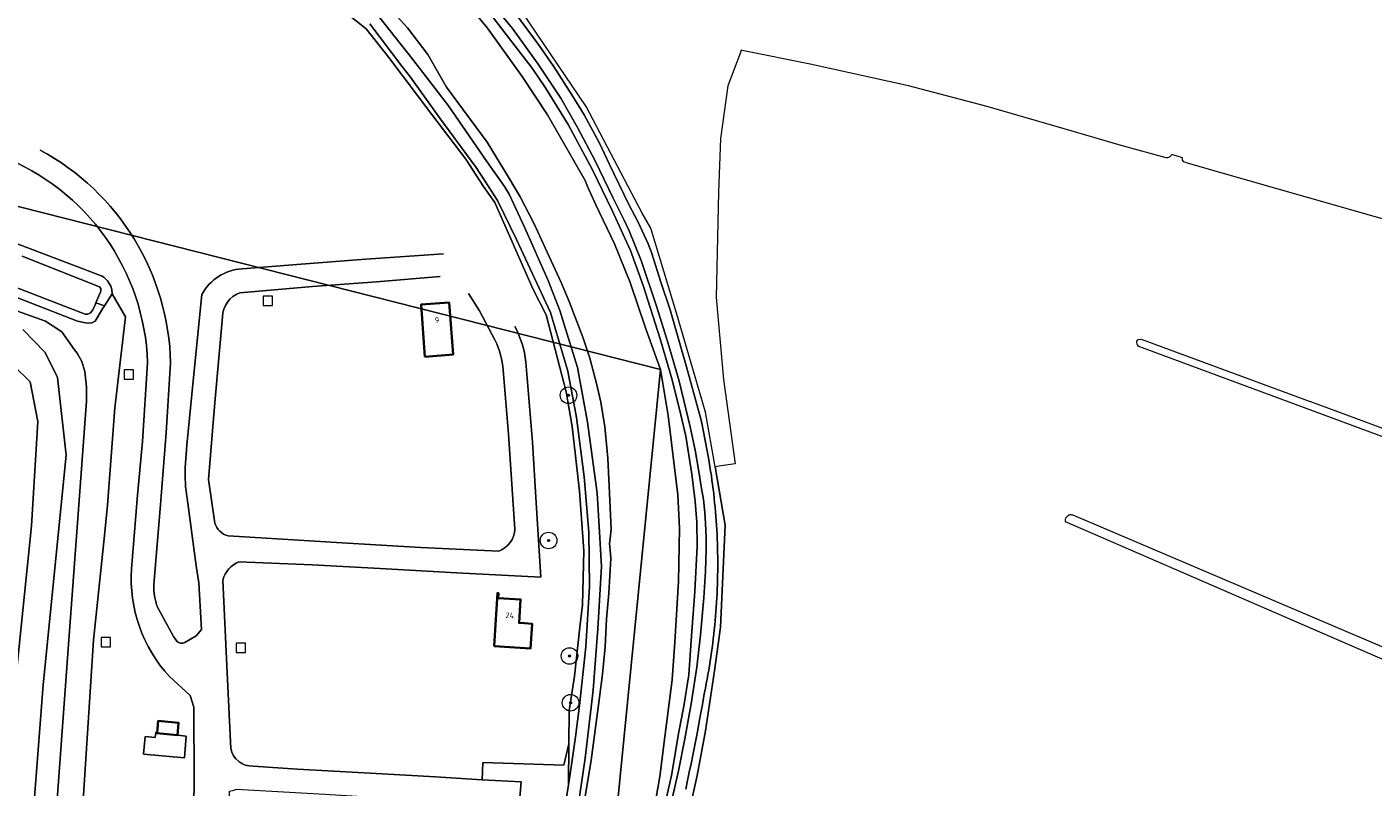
# Model space of a CAD drawing. Extents: x 154222 to 160093, y 456746 to 462495.
# Tile 252 of 254: x 159104 to 159429, y 461105 to 461288. Entities that reach past the tile are written whole.
import ezdxf
from ezdxf.enums import TextEntityAlignment as Align

# ---------------------------------------------------------------- set-up
doc = ezdxf.new("R2010")
doc.units = 0
doc.header["$LTSCALE"] = 0.75
doc.layers.get('0').update_dxf_attribs({"linetype": 'CONTINUOUS'})
doc.layers.get('DEFPOINTS').update_dxf_attribs({"linetype": 'CONTINUOUS'})
for name, color, linetype, lineweight in [('B-XX-GR-BEPLANTING_CULTUUR_BOSPLANTSOEN-GV', 252, 'CONTINUOUS', 18), ('B-XX-GR-BOOM-S', 252, 'CONTINUOUS', 25), ('B-XX-GR-GRAS-GV', 252, 'CONTINUOUS', 13), ('B-XX-IE-TERREINAFSCHEIDING_KUNSTMATIG_HEKWERK-G', 252, 'IE-TERREINAFSCHEIDING-KUNSTMATIG', 18), ('B-XX-OG-BEBOUWING-GV', 6, 'CONTINUOUS', 35), ('B-XX-OG-BEBOUWING-T18', 1, 'CONTINUOUS', 18), ('B-XX-OG-TERREIN_CULTUURSCHEIDING-GV', 252, 'CONTINUOUS', 18), ('B-XX-OG-WATER_SLOOT-GV', 252, 'CONTINUOUS', 18), ('B-XX-RI-GWA_RIOOLPUT-S', 252, 'CONTINUOUS', 25), ('B-XX-VH-ONVERHARD-GV', 252, 'CONTINUOUS', 18), ('B-XX-VH-VERHARDING_ASFALT-GV', 252, 'CONTINUOUS', 18), ('B-XX-VH-VERHARDING_BETONSTRAATSTEEN-GV', 252, 'CONTINUOUS', 18)]:
    doc.layers.add(name, color=color, linetype=linetype, lineweight=lineweight)
doc.styles.add('NLCS-ISO-M-T18', font='NLCS-ISO.ttf', dxfattribs={"height": 1.8})
doc.linetypes.add('IE-TERREINAFSCHEIDING-KUNSTMATIG', pattern='A,4,[82,NLCS.SHX,S=0.75,R=90,X=0,Y=0],4,-2', length=10)

# ---------------------------------------------------------------- blocks, each defined once
blk = doc.blocks.new('SRI-PUT_INSPECTIEPUT_RIOOLPUT-SO')
at = {"color": 0, "linetype": 'ByBlock', "lineweight": 18}
blk.add_lwpolyline([(-1.125, -1.125), (1.125, -1.125), (1.125, 1.125), (-1.125, 1.125)], close=True, dxfattribs=at)
blk = doc.blocks.new('SGR-BOOM_01-SO')
at = {"linetype": 'ByBlock', "lineweight": 18}
h = blk.add_hatch(color=0, dxfattribs=at)
h.dxf.hatch_style = 1
edge = h.paths.add_edge_path()
edge.add_arc((0, 0), 0.25, 0, 360)
at = {"color": 0, "linetype": 'ByBlock', "lineweight": 18}
for radius in [2, 0.25]:
    blk.add_circle((0, 0), radius, dxfattribs=at)

msp = doc.modelspace()

# ---------------------------------------------------------------- linework, layer by layer
at = {"layer": 'B-XX-GR-BEPLANTING_CULTUUR_BOSPLANTSOEN-GV'}
for points in [[(159085.997, 460912.437), (159086.795, 460938.936), (159088.881, 460953.949), (159093.19, 460968.083), (159094.021, 461000), (159094.967, 461036.293), (159098.32, 461097.672), (159105.509, 461168.318), (159106.996, 461193.392), (159105.167, 461202.959), (159101.217, 461206.793), (159085.216, 461213.418), (159028.24, 461233.668), (159000, 461245.034), (158935.305, 461270.877), (158895.341, 461285.451), (158857.13, 461300.329), (158851.808, 461303.343), (158848.481, 461306.119), (158837.887, 461320.488), (158826.386, 461335.159), (158776.904, 461390.27), (158782.9, 461399.167)], [(159175.198, 461296.783), (159186.076, 461287.968), (159191.585, 461281.108), (159201.903, 461267.383), (159210.096, 461256.593), (159214.371, 461250), (159217.05, 461246.193), (159226.344, 461225.242), (159229.41, 461219.07), (159234.23, 461200.55), (159235.69, 461192.21), (159237.45, 461176.6), (159238.54, 461162.24), (159238.15, 461149.28), (159237.558, 461143.848), (159236.27, 461132.04), (159234.997, 461123.776), (159234.91, 461115.756), (159234.802, 461105.861), (159235.47, 461110.15), (159236.462, 461117.455), (159237.49, 461125.03), (159239, 461139.15), (159239.91, 461153.66), (159239.71, 461166.72), (159238.6, 461180.07), (159236.76, 461194.4), (159234.63, 461205.54), (159230.45, 461219.66), (159222.327, 461237.253), (159217.694, 461246.652), (159215.554, 461250), (159212.564, 461254.562), (159203.862, 461266.499), (159196.777, 461276.348), (159194.704, 461279.032), (159186.967, 461289.177)], [(159186.967, 461289.177), (159194.704, 461279.032), (159196.777, 461276.348), (159203.862, 461266.499), (159212.564, 461254.562), (159215.554, 461250), (159217.694, 461246.652), (159222.327, 461237.253), (159230.45, 461219.66), (159234.63, 461205.54), (159236.76, 461194.4), (159238.6, 461180.07), (159239.71, 461166.72), (159239.91, 461153.66), (159239, 461139.15), (159237.49, 461125.03), (159236.462, 461117.455), (159235.47, 461110.15), (159234.802, 461105.861), (159233.07, 461094.73)], [(159237.107, 461100.864), (159238.852, 461112.354), (159240.729, 461128.704), (159241.878, 461143.491), (159242.774, 461158.475), (159242.24, 461168.131), (159241.731, 461176.136), (159239.395, 461193.227), (159237.012, 461206.413), (159232.721, 461220.123), (159229.919, 461227.344), (159224.238, 461240.234), (159220.526, 461248.193), (159219.401, 461250), (159215.154, 461256.035), (159205.939, 461269.469), (159197.293, 461280.606), (159188.8, 461291.394)], [(159117.901, 461100.897), (159120.464, 461140.771), (159123.082, 461165.97), (159123.839, 461173.259), (159125.595, 461196.695), (159128.11, 461218.653), (159124.966, 461224.131), (159123.08, 461221.248), (159122.634, 461220.566), (159120.837, 461217.59), (159119.843, 461217.103), (159118.519, 461217.143), (159116.577, 461217.548), (159099.081, 461224.372)], [(159095.557, 461222.318), (159108.858, 461217.621), (159112.789, 461215.028), (159115.876, 461210.681), (159116.489, 461209.907), (159117.647, 461207.907), (159118.349, 461205.43), (159118.733, 461201.703), (159118.753, 461198.295), (159114.416, 461139.723), (159109.963, 461079.22)], [(159109.963, 461079.22), (159114.416, 461139.723), (159118.753, 461198.295), (159118.733, 461201.703), (159118.349, 461205.43), (159117.647, 461207.907), (159116.489, 461209.907), (159115.876, 461210.681), (159112.789, 461215.028), (159108.858, 461217.621), (159095.557, 461222.318)], [(159103.096, 461062.088), (159108.312, 461129.97), (159113.819, 461185.315), (159111.73, 461204.033), (159108.794, 461210.039), (159103.402, 461215.606)], [(159103.402, 461215.606), (159108.794, 461210.039), (159111.73, 461204.033), (159113.819, 461185.315), (159108.312, 461129.97), (159103.096, 461062.088)], [(159101.217, 461206.793), (159105.167, 461202.959), (159106.996, 461193.392), (159105.509, 461168.318), (159098.32, 461097.672)], [(159233.07, 461094.73), (159234.802, 461105.861), (159234.91, 461115.756), (159233.654, 461110.599), (159214.178, 461111.307), (159214.058, 461107.138), (159223.438, 461106.597), (159222.909, 461100.965)]]:
    msp.add_lwpolyline(points, dxfattribs=at)
at = {"layer": 'B-XX-GR-GRAS-GV'}
for points in [[(159444.902, 461238.22), (159396.748, 461251.978), (159383.88, 461255.679), (159382.957, 461255.944), (159382.683, 461256.328), (159382.649, 461256.498), (159382.626, 461256.901), (159382.651, 461256.953), (159380.1, 461257.692), (159380.032, 461257.585), (159379.799, 461257.319), (159379.59, 461257.142), (159379.29, 461257.02), (159379.047, 461256.955), (159378.704, 461256.926), (159367.88, 461259.912), (159354.177, 461263.876), (159335.269, 461269.382), (159316.667, 461274.271), (159293.006, 461279.463), (159277.049, 461282.737), (159276.41, 461282.868), (159276.211, 461282.335), (159273.192, 461274.247), (159271.428, 461261.547), (159270.899, 461248.671), (159270.409, 461223.271), (159272.133, 461203.515), (159274.956, 461183.231), (159271.608, 461182.716), (159270.125, 461182.489), (159272.562, 461168.453), (159271.397, 461143.902), (159269.997, 461133.35), (159267.813, 461118.904), (159265.797, 461108.154), (159260.975, 461086.475)], [(159478.583, 461172.037), (159372.174, 461211.467), (159371.824, 461211.904), (159371.71, 461212.134), (159371.63, 461212.477), (159371.667, 461212.702), (159371.678, 461212.773), (159371.911, 461213.054), (159372.073, 461213.134), (159372.675, 461213.28), (159413.382, 461198.237), (159413.474, 461198.203), (159478.485, 461174.179)], [(159449.604, 461127.997), (159354.487, 461169.216), (159354.479, 461169.252), (159354.461, 461169.359), (159354.452, 461169.468), (159354.451, 461169.577), (159354.458, 461169.685), (159354.472, 461169.793), (159354.495, 461169.9), (159354.525, 461170.004), (159354.563, 461170.106), (159354.609, 461170.205), (159354.661, 461170.301), (159354.721, 461170.392), (159354.786, 461170.479), (159354.859, 461170.56), (159354.936, 461170.637), (159355.02, 461170.707), (159355.108, 461170.771), (159355.201, 461170.828), (159355.297, 461170.878), (159355.397, 461170.921), (159355.5, 461170.957), (159355.605, 461170.985), (159355.712, 461171.005), (159355.821, 461171.017), (159355.929, 461171.022), (159356.038, 461171.018), (159356.056, 461171.016), (159357.527, 461170.389), (159457.245, 461127.906)]]:
    msp.add_lwpolyline(points, dxfattribs=at)
at = {"layer": 'B-XX-IE-TERREINAFSCHEIDING_KUNSTMATIG_HEKWERK-G'}
for points in [[(159119.82, 461079.72), (159118.17, 461079.8), (159117.488, 461079.823), (159117.882, 461099.897), (159117.901, 461100.897), (159120.464, 461140.771), (159123.082, 461165.97), (159123.839, 461173.259), (159125.595, 461196.695), (159128.11, 461218.653)], [(159140.69, 461117.872), (159142.774, 461117.638), (159142.334, 461112.394), (159132.446, 461113.26), (159132.797, 461116.683), (159132.887, 461117.558), (159135.294, 461117.311), (159135.422, 461118.555)]]:
    msp.add_lwpolyline(points, dxfattribs=at)
at = {"layer": 'B-XX-OG-BEBOUWING-GV'}
for points in [[(159200.253, 461209.023), (159207.029, 461209.537), (159206.077, 461222.072), (159199.325, 461221.573)], [(159216.916, 461139.294), (159225.674, 461138.77), (159226.03, 461144.719), (159224.226, 461144.827), (159222.926, 461144.905), (159223.264, 461150.555), (159217.864, 461150.879), (159217.935, 461152.076), (159217.682, 461152.092), (159216.997, 461140.64)], [(159135.738, 461118.522), (159135.721, 461118.318), (159140.69, 461117.872), (159140.942, 461120.85), (159135.973, 461121.295)]]:
    msp.add_lwpolyline(points, close=True, dxfattribs=at)
at = {"layer": 'B-XX-OG-TERREIN_CULTUURSCHEIDING-GV'}
for points in [[(159206.147, 461299.297), (159215.343, 461288.165), (159223.693, 461276.525), (159229.723, 461267.268), (159238.856, 461251.481), (159239.429, 461250), (159241.43, 461245.581), (159245.861, 461236.178), (159249.692, 461226.918), (159253.448, 461215.755), (159256.935, 461205.939), (159258.839, 461194.9), (159261.152, 461175.754), (159261.564, 461167.649), (159261.289, 461154.876), (159260.387, 461140.293), (159259.812, 461131.222), (159258.089, 461118.08), (159256.778, 461107.897), (159255.015, 461097.808)], [(159212.976, 461295.652), (159219.797, 461286.604), (159226.031, 461278.506), (159229.313, 461273.771), (159234.718, 461264.98), (159240.557, 461254.049), (159245.298, 461244.204), (159249.707, 461234.584), (159252.835, 461226.187), (159256.88, 461213.328), (159259.767, 461203.439), (159261.871, 461195.027), (159263.058, 461189.872), (159264.483, 461180.722), (159265.292, 461174.135), (159265.68, 461169.191), (159265.812, 461163.403), (159265.201, 461152.507), (159264.393, 461140.676), (159263.799, 461132.372), (159262.588, 461124.837), (159261.423, 461118.643), (159259.637, 461108.109), (159256.794, 461095.813)], [(159256.794, 461095.813), (159259.637, 461108.109), (159261.423, 461118.643), (159262.588, 461124.837), (159263.799, 461132.372), (159264.393, 461140.676), (159265.201, 461152.507), (159265.812, 461163.403), (159265.68, 461169.191), (159265.292, 461174.135), (159264.483, 461180.722), (159263.058, 461189.872), (159261.871, 461195.027), (159259.767, 461203.439), (159256.88, 461213.328), (159252.835, 461226.187), (159249.707, 461234.584), (159245.298, 461244.204), (159240.557, 461254.049), (159234.718, 461264.98), (159229.313, 461273.771), (159226.031, 461278.506), (159219.797, 461286.604), (159212.976, 461295.652)], [(159259.649, 461101.85), (159261.339, 461109.266), (159262.81, 461116.995), (159264.376, 461125.41), (159265.725, 461134.256), (159266.578, 461141.995), (159267.416, 461150.903), (159267.792, 461157.373), (159267.992, 461162.582), (159267.991, 461165.447), (159267.832, 461168.873), (159267.675, 461171.483), (159267.311, 461174.661), (159266.878, 461177.275), (159266.217, 461181.362), (159265.279, 461186.543), (159264.113, 461192.131), (159262.601, 461198.497), (159261.44, 461203.132), (159259.497, 461210.067), (159258.502, 461213.248), (159256.014, 461221.18), (159252.35, 461232.199), (159249.395, 461239.33), (159248.198, 461241.931), (159245.555, 461247.227), (159241.21, 461256.171), (159236.999, 461264.209), (159232.957, 461271.287), (159227.521, 461279.508), (159221.344, 461288.087), (159214.971, 461295.896)], [(159176.374, 460926.722), (159185.172, 460939.217), (159201.465, 460960.886), (159206.673, 460967.94), (159209.205, 460971.456), (159227.359, 461000), (159228.814, 461003.503), (159241.886, 461029.729), (159253.2, 461058.302), (159253.35, 461058.68), (159260.975, 461086.475), (159265.797, 461108.154), (159267.813, 461118.904), (159269.997, 461133.35), (159271.397, 461143.902), (159272.562, 461168.453), (159270.125, 461182.489), (159267.835, 461195.676), (159260.906, 461219.263), (159254.617, 461239.955), (159252.525, 461243.62), (159239.087, 461269.32), (159223.768, 461291.94)], [(159222.036, 461291.732), (159227.722, 461283.991), (159231.206, 461279.038), (159235.614, 461272.068), (159238.567, 461267.246), (159242.244, 461260.47), (159243.492, 461257.884), (159244.691, 461255.285), (159249.289, 461245.84), (159251.626, 461241.422), (159253.988, 461236.205), (159254.83, 461234.157), (159257.159, 461226.777), (159259.271, 461220.348), (159261.242, 461213.538), (159263.217, 461206.581), (159265.231, 461199.309), (159266.814, 461193.395), (159268.526, 461184.663), (159268.704, 461183.62), (159268.88, 461182.54), (159269.049, 461181.459), (159269.21, 461180.377), (159269.362, 461179.293), (159269.507, 461178.208), (159269.644, 461177.123), (159269.773, 461176.036), (159269.894, 461174.948), (159270.007, 461173.86), (159270.112, 461172.771), (159270.209, 461171.681), (159270.298, 461170.59), (159270.379, 461169.499), (159270.452, 461168.407), (159270.517, 461167.314), (159270.575, 461166.222), (159270.624, 461165.128), (159270.665, 461164.035), (159270.698, 461162.941), (159270.723, 461161.847), (159270.74, 461160.753), (159270.75, 461159.659), (159270.751, 461158.564), (159270.744, 461157.47), (159270.729, 461156.376), (159270.707, 461155.282), (159270.676, 461154.188), (159270.637, 461153.094), (159270.59, 461152.001), (159270.535, 461150.908), (159270.473, 461149.815), (159270.402, 461148.723), (159270.323, 461147.632), (159270.236, 461146.541), (159270.142, 461145.451), (159270.039, 461144.361), (159269.929, 461143.273), (159269.81, 461142.185), (159269.683, 461141.098), (159269.549, 461140.012), (159269.407, 461138.927), (159269.256, 461137.843), (159269.098, 461136.76), (159268.932, 461135.678), (159268.758, 461134.598), (159268.576, 461133.519), (159268.386, 461132.441), (159268.188, 461131.365), (159267.983, 461130.29), (159267.769, 461129.217), (159267.548, 461128.145), (159267.402, 461127.3), (159267.044, 461125.254), (159266.678, 461123.21), (159266.304, 461121.167), (159265.923, 461119.126), (159265.533, 461117.086), (159265.136, 461115.047), (159264.73, 461113.01), (159264.317, 461110.975), (159263.896, 461108.941), (159263.467, 461106.909), (159263.031, 461104.879)], [(159084.286, 461242.951), (159122.504, 461228.416), (159122.913, 461228.143), (159123.798, 461227.336), (159124.615, 461225.995), (159124.876, 461225.222), (159124.966, 461224.131), (159128.11, 461218.653), (159125.595, 461196.695), (159123.839, 461173.259), (159123.082, 461165.97), (159120.464, 461140.771), (159117.901, 461100.897)], [(159129.619, 461157.953), (159130.937, 461174.742), (159130.934, 461174.767), (159132.237, 461188.601), (159133.467, 461207.568)], [(159144.151, 461078.761), (159144.493, 461095.716), (159144.716, 461106.764), (159144.575, 461124.573), (159143.683, 461127.416), (159138.727, 461132.014)]]:
    msp.add_lwpolyline(points, dxfattribs=at)
for points in [[(159133.467, 461207.568, 0.3006579), (159098.185, 461257.335)], [(159138.727, 461132.014, -0.2080301), (159129.619, 461157.953)]]:
    msp.add_lwpolyline(points, format="xyb", dxfattribs=at)
msp.add_lwpolyline([(159132.446, 461113.26), (159132.797, 461116.683), (159132.887, 461117.558), (159135.294, 461117.311), (159135.422, 461118.555), (159135.738, 461118.522), (159135.973, 461121.295), (159140.942, 461120.85), (159140.69, 461117.872), (159142.774, 461117.638), (159142.334, 461112.394)], close=True, dxfattribs=at)
at = {"layer": 'B-XX-OG-WATER_SLOOT-GV'}
for points in [[(159255.015, 461097.808), (159256.778, 461107.897), (159258.089, 461118.08), (159259.812, 461131.222), (159260.387, 461140.293), (159261.289, 461154.876), (159261.564, 461167.649), (159261.152, 461175.754), (159258.839, 461194.9), (159256.935, 461205.939), (159253.448, 461215.755), (159249.692, 461226.918), (159245.861, 461236.178), (159241.43, 461245.581), (159239.429, 461250), (159238.856, 461251.481), (159229.723, 461267.268), (159223.693, 461276.525), (159215.343, 461288.165), (159206.147, 461299.297)], [(159238.376, 461100.165), (159240.248, 461111.876), (159242.259, 461126.962), (159242.979, 461132.516), (159243.665, 461139.139), (159243.977, 461145.887), (159244.527, 461152.033), (159244.998, 461160.405), (159244.83, 461162.461), (159244.672, 461164.006), (159244.866, 461165.199), (159245.072, 461167.494), (159244.625, 461177.855), (159244.278, 461184.604), (159243.567, 461192.102), (159242.618, 461198.056), (159241.519, 461202.555), (159239.944, 461208.646), (159238.289, 461213.748), (159234.956, 461222.316), (159233.062, 461226.93), (159229.217, 461235.26), (159226.551, 461241.056), (159223.216, 461247.568), (159220.629, 461251.887), (159215.228, 461260.718), (159205.467, 461273.949), (159200.94, 461281.836), (159196.026, 461288.247), (159192.677, 461291.965)], [(159192.677, 461291.965), (159196.026, 461288.247), (159200.94, 461281.836), (159205.467, 461273.949), (159215.228, 461260.718), (159220.629, 461251.887), (159223.216, 461247.568), (159226.551, 461241.056), (159229.217, 461235.26), (159233.062, 461226.93), (159234.956, 461222.316), (159238.289, 461213.748), (159239.944, 461208.646), (159241.519, 461202.555), (159242.618, 461198.056), (159243.567, 461192.102), (159244.278, 461184.604), (159244.625, 461177.855), (159245.072, 461167.494), (159244.866, 461165.199), (159244.672, 461164.006), (159244.83, 461162.461), (159244.998, 461160.405), (159244.527, 461152.033), (159243.977, 461145.887), (159243.665, 461139.139), (159242.979, 461132.516), (159242.259, 461126.962), (159240.248, 461111.876), (159238.376, 461100.165)], [(159188.8, 461291.394), (159197.293, 461280.606), (159205.939, 461269.469), (159215.154, 461256.035), (159219.401, 461250), (159220.526, 461248.193), (159224.238, 461240.234), (159229.919, 461227.344), (159232.721, 461220.123), (159237.012, 461206.413), (159239.395, 461193.227), (159241.731, 461176.136), (159242.24, 461168.131), (159242.774, 461158.475), (159241.878, 461143.491), (159240.729, 461128.704), (159238.852, 461112.354), (159237.107, 461100.864)], [(159103.264, 461233.208), (159121.921, 461225.844), (159122.177, 461225.457), (159122.233, 461224.776), (159121.028, 461221.966), (159123.08, 461221.248), (159124.966, 461224.131), (159124.876, 461225.222), (159124.615, 461225.995), (159123.798, 461227.336), (159122.913, 461228.143), (159122.504, 461228.416), (159084.286, 461242.951)], [(159101.381, 461225.836), (159118.417, 461219.252), (159119.082, 461219.291), (159119.69, 461219.563), (159120.281, 461220.324), (159120.828, 461221.499), (159121.028, 461221.966), (159122.233, 461224.776), (159122.177, 461225.457), (159121.921, 461225.844), (159103.264, 461233.208)], [(159099.081, 461224.372), (159116.577, 461217.548), (159118.519, 461217.143), (159119.843, 461217.103), (159120.837, 461217.59), (159122.634, 461220.566), (159123.08, 461221.248), (159121.028, 461221.966), (159120.828, 461221.499), (159120.281, 461220.324), (159119.69, 461219.563), (159119.082, 461219.291), (159118.417, 461219.252), (159101.381, 461225.836)]]:
    msp.add_lwpolyline(points, dxfattribs=at)
at = {"layer": 'B-XX-VH-ONVERHARD-GV'}
for points in [[(159158.848, 461110.368), (159169.596, 461109.638), (159187.029, 461108.688), (159202.761, 461107.79), (159214.058, 461107.138), (159214.178, 461111.307), (159233.654, 461110.599), (159234.91, 461115.756), (159234.997, 461123.776), (159236.27, 461132.04), (159237.558, 461143.848), (159238.15, 461149.28), (159238.54, 461162.24), (159237.45, 461176.6), (159235.69, 461192.21), (159234.23, 461200.55), (159229.41, 461219.07), (159226.344, 461225.242), (159217.05, 461246.193), (159214.371, 461250), (159210.096, 461256.593), (159201.903, 461267.383), (159191.585, 461281.108), (159186.076, 461287.968), (159175.198, 461296.783)], [(159156.228, 461230.181), (159170.421, 461231.322), (159185.995, 461232.5), (159204.73, 461233.796)], [(159203.91, 461228.347), (159188.564, 461227.092), (159173.201, 461225.898), (159155.712, 461224.416)], [(159142.55, 461182.344), (159142.928, 461187.726), (159144.74, 461206.419), (159146.548, 461224.022)], [(159217.186, 461212.944), (159213.372, 461220.061), (159210.713, 461224.261)], [(159151.517, 461218.607), (159149.541, 461197.033), (159148.149, 461179.419), (159149.688, 461168.937)], [(159224.545, 461207.699), (159226.131, 461188.417), (159227.021, 461173.792), (159228.175, 461155.928), (159207.816, 461156.94), (159189.44, 461157.992), (159173.069, 461158.928), (159155.464, 461159.643)], [(159139.006, 461207.511), (159137.952, 461190.65), (159136.466, 461172.368), (159134.958, 461154.118)], [(159221.872, 461167.514), (159220.336, 461190.366), (159219.069, 461205.796)], [(159142.416, 461140.158), (159145.166, 461141.789), (159146.407, 461143.334), (159145.794, 461154.553), (159145.122, 461158.68), (159142.954, 461174.961)], [(159152.843, 461165.869), (159181.575, 461164.094), (159199.257, 461163.102), (159218.073, 461162.201)], [(159151.602, 461155.237), (159152.596, 461132.895), (159153.485, 461114.648)], [(159135.831, 461148.701), (159139.668, 461141.627), (159140.53, 461140.519)]]:
    msp.add_lwpolyline(points, dxfattribs=at)
for points in [[(159107.603, 461258.804, -0.2695666), (159139.006, 461207.511)], [(159146.548, 461224.022, -0.2643506), (159156.228, 461230.181)], [(159155.712, 461224.416, 0.3148708), (159151.517, 461218.607)], [(159221.906, 461216.291, -0.0990658), (159224.545, 461207.699)], [(159219.069, 461205.796, 0.0871532), (159217.186, 461212.944)], [(159142.954, 461174.961, -0.0506609), (159142.55, 461182.344)], [(159149.688, 461168.937, 0.2553448), (159152.843, 461165.869)], [(159218.073, 461162.201, 0.3016053), (159221.872, 461167.514)], [(159155.464, 461159.643, 0.24479), (159151.602, 461155.237)], [(159134.958, 461154.118, 0.0891394), (159135.831, 461148.701)], [(159140.53, 461140.519, 0.3175393), (159142.416, 461140.158)], [(159153.485, 461114.648, 0.3576647), (159158.848, 461110.368)]]:
    msp.add_lwpolyline(points, format="xyb", dxfattribs=at)
for points in [[(159200.253, 461209.023), (159199.325, 461221.573), (159206.077, 461222.072), (159207.029, 461209.537)], [(159216.916, 461139.294), (159216.997, 461140.64), (159217.682, 461152.092), (159217.935, 461152.076), (159217.864, 461150.879), (159223.264, 461150.555), (159222.926, 461144.905), (159224.226, 461144.827), (159226.03, 461144.719), (159225.674, 461138.77)]]:
    msp.add_lwpolyline(points, close=True, dxfattribs=at)
at = {"layer": 'B-XX-VH-VERHARDING_ASFALT-GV'}
for points in [[(159214.971, 461295.896), (159221.344, 461288.087), (159227.521, 461279.508), (159232.957, 461271.287), (159236.999, 461264.209), (159241.21, 461256.171), (159245.555, 461247.227), (159248.198, 461241.931), (159249.395, 461239.33), (159252.35, 461232.199), (159256.014, 461221.18), (159258.502, 461213.248), (159259.497, 461210.067), (159261.44, 461203.132), (159262.601, 461198.497), (159264.113, 461192.131), (159265.279, 461186.543), (159266.217, 461181.362), (159266.878, 461177.275), (159267.311, 461174.661), (159267.675, 461171.483), (159267.832, 461168.873), (159267.991, 461165.447), (159267.992, 461162.582), (159267.792, 461157.373), (159267.416, 461150.903), (159266.578, 461141.995), (159265.725, 461134.256), (159264.376, 461125.41), (159262.81, 461116.995), (159261.339, 461109.266), (159259.649, 461101.85)], [(159263.031, 461104.879), (159263.467, 461106.909), (159263.896, 461108.941), (159264.317, 461110.975), (159264.73, 461113.01), (159265.136, 461115.047), (159265.533, 461117.086), (159265.923, 461119.126), (159266.304, 461121.167), (159266.678, 461123.21), (159267.044, 461125.254), (159267.402, 461127.3), (159267.548, 461128.145), (159267.769, 461129.217), (159267.983, 461130.29), (159268.188, 461131.365), (159268.386, 461132.441), (159268.576, 461133.519), (159268.758, 461134.598), (159268.932, 461135.678), (159269.098, 461136.76), (159269.256, 461137.843), (159269.407, 461138.927), (159269.549, 461140.012), (159269.683, 461141.098), (159269.81, 461142.185), (159269.929, 461143.273), (159270.039, 461144.361), (159270.142, 461145.451), (159270.236, 461146.541), (159270.323, 461147.632), (159270.402, 461148.723), (159270.473, 461149.815), (159270.535, 461150.908), (159270.59, 461152.001), (159270.637, 461153.094), (159270.676, 461154.188), (159270.707, 461155.282), (159270.729, 461156.376), (159270.744, 461157.47), (159270.751, 461158.564), (159270.75, 461159.659), (159270.74, 461160.753), (159270.723, 461161.847), (159270.698, 461162.941), (159270.665, 461164.035), (159270.624, 461165.128), (159270.575, 461166.222), (159270.517, 461167.314), (159270.452, 461168.407), (159270.379, 461169.499), (159270.298, 461170.59), (159270.209, 461171.681), (159270.112, 461172.771), (159270.007, 461173.86), (159269.894, 461174.948), (159269.773, 461176.036), (159269.644, 461177.123), (159269.507, 461178.208), (159269.362, 461179.293), (159269.21, 461180.377), (159269.049, 461181.459), (159268.88, 461182.54), (159268.704, 461183.62), (159268.526, 461184.663), (159266.814, 461193.395), (159265.231, 461199.309), (159263.217, 461206.581), (159261.242, 461213.538), (159259.271, 461220.348), (159257.159, 461226.777), (159254.83, 461234.157), (159253.988, 461236.205), (159251.626, 461241.422), (159249.289, 461245.84), (159244.691, 461255.285), (159243.492, 461257.884), (159242.244, 461260.47), (159238.567, 461267.246), (159235.614, 461272.068), (159231.206, 461279.038), (159227.722, 461283.991), (159222.036, 461291.732)], [(159204.73, 461233.796), (159185.995, 461232.5), (159170.421, 461231.322), (159156.228, 461230.181)], [(159155.712, 461224.416), (159173.201, 461225.898), (159188.564, 461227.092), (159203.91, 461228.347)], [(159146.548, 461224.022), (159144.74, 461206.419), (159142.928, 461187.726), (159142.55, 461182.344)], [(159210.713, 461224.261), (159213.372, 461220.061), (159217.186, 461212.944)], [(159149.688, 461168.937), (159148.149, 461179.419), (159149.541, 461197.033), (159151.517, 461218.607)], [(159133.467, 461207.568), (159132.237, 461188.601), (159130.934, 461174.767), (159130.937, 461174.742), (159129.619, 461157.953)], [(159155.464, 461159.643), (159173.069, 461158.928), (159189.44, 461157.992), (159207.816, 461156.94), (159228.175, 461155.928), (159227.021, 461173.792), (159226.131, 461188.417), (159224.545, 461207.699)], [(159134.958, 461154.118), (159136.466, 461172.368), (159137.952, 461190.65), (159139.006, 461207.511)], [(159219.069, 461205.796), (159220.336, 461190.366), (159221.872, 461167.514)], [(159142.954, 461174.961), (159145.122, 461158.68), (159145.794, 461154.553), (159146.407, 461143.334), (159145.166, 461141.789), (159142.416, 461140.158)], [(159218.073, 461162.201), (159199.257, 461163.102), (159181.575, 461164.094), (159152.843, 461165.869)], [(159153.485, 461114.648), (159152.596, 461132.895), (159151.602, 461155.237)], [(159140.53, 461140.519), (159139.668, 461141.627), (159135.831, 461148.701)], [(159138.727, 461132.014), (159143.683, 461127.416), (159144.575, 461124.573), (159144.716, 461106.764), (159144.493, 461095.716), (159149.387, 461095.555)], [(159152.015, 461098.068), (159152.914, 461098.053), (159153.19, 461104.411), (159154.202, 461104.645), (159154.867, 461104.852), (159176.151, 461103.615), (159194.312, 461102.558), (159208.641, 461101.71), (159213.894, 461101.436), (159222.909, 461100.965), (159223.438, 461106.597), (159214.058, 461107.138), (159202.761, 461107.79), (159187.029, 461108.688), (159169.596, 461109.638), (159158.848, 461110.368)]]:
    msp.add_lwpolyline(points, dxfattribs=at)
for points in [[(159098.185, 461257.335, -0.3006579), (159133.467, 461207.568)], [(159139.006, 461207.511, 0.2695666), (159107.603, 461258.804)], [(159156.228, 461230.181, 0.2643506), (159146.548, 461224.022)], [(159151.517, 461218.607, -0.3148708), (159155.712, 461224.416)], [(159224.545, 461207.699, 0.0990658), (159221.906, 461216.291)], [(159217.186, 461212.944, -0.0871532), (159219.069, 461205.796)], [(159142.55, 461182.344, 0.0506609), (159142.954, 461174.961)], [(159152.843, 461165.869, -0.2553448), (159149.688, 461168.937)], [(159221.872, 461167.514, -0.3016053), (159218.073, 461162.201)], [(159151.602, 461155.237, -0.24479), (159155.464, 461159.643)], [(159129.619, 461157.953, 0.2080301), (159138.727, 461132.014)], [(159135.831, 461148.701, -0.0891394), (159134.958, 461154.118)], [(159142.416, 461140.158, -0.3175393), (159140.53, 461140.519)], [(159158.848, 461110.368, -0.3576647), (159153.485, 461114.648)]]:
    msp.add_lwpolyline(points, format="xyb", dxfattribs=at)
at = {"layer": 'B-XX-VH-VERHARDING_BETONSTRAATSTEEN-GV'}
msp.add_lwpolyline([(159135.738, 461118.522), (159135.422, 461118.555), (159135.294, 461117.311), (159132.887, 461117.558), (159132.797, 461116.683), (159132.446, 461113.26), (159142.334, 461112.394), (159142.774, 461117.638), (159140.69, 461117.872), (159135.721, 461118.318)], close=True, dxfattribs=at)
at = {"layer": 'DEFPOINTS', "flags": 128}
msp.add_lwpolyline([(157498.69, 460511.773), (157666.489, 461268.413), (158141.33, 461489.21), (159256.935, 461205.939), (159206.487, 460696.309), (158205.708, 460856.251), (158144.02, 460363.33)], close=True, dxfattribs=at)

# ---------------------------------------------------------------- block references
at = {"layer": 'B-XX-GR-BOOM-S'}
for p in [(159234.81, 461199.729), (159230.026, 461164.748), (159235.062, 461136.932), (159235.327, 461125.67)]:
    msp.add_blockref('SGR-BOOM_01-SO', p, dxfattribs=at)
at = {"layer": 'B-XX-RI-GWA_RIOOLPUT-S'}
for p in [(159162.387, 461222.482), (159128.943, 461204.716), (159123.382, 461140.256), (159155.938, 461138.937)]:
    msp.add_blockref('SRI-PUT_INSPECTIEPUT_RIOOLPUT-SO', p, dxfattribs=at)

# ---------------------------------------------------------------- texts
at = {"layer": 'B-XX-OG-BEBOUWING-T18', "style": 'NLCS-ISO-M-T18'}
for s, rotation, p in [('9', 4.2, (159203.145, 461217.844)), ('24', 356.6, (159220.666, 461146.704))]:
    msp.add_text(s, height=1.35, rotation=rotation, dxfattribs=at).set_placement(p, align=Align.MIDDLE_CENTER)

doc.saveas('drawing.dxf')
